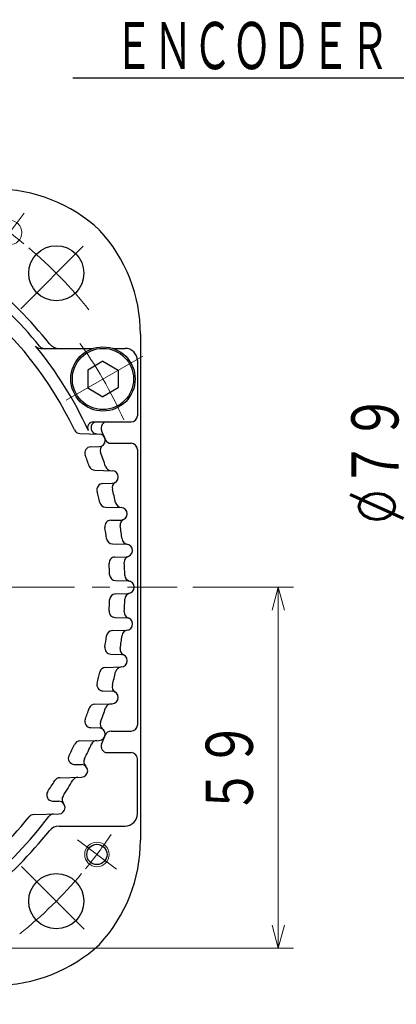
# Model space of a CAD drawing. Header units: millimetres. Extents: x 0 to 1071, y 0 to 742.
# Tile 67 of 127: x 195 to 257, y 419 to 580. Entities that reach past the tile are written whole.
import ezdxf

# ---------------------------------------------------------------- set-up
doc = ezdxf.new("R2010")
doc.units = ezdxf.units.MM
doc.header["$LTSCALE"] = 0.454724
doc.linetypes.add('CENTER', pattern=[50.8, 31.75, -6.35, 6.35, -6.35])
doc.layers.add('NoLayerName_001', color=7, linetype='Continuous')
doc.layers.add('NoLayerName_002', color=7, linetype='Continuous')
doc.styles.get("Standard").update_dxf_attribs({"font": 'txt', "bigfont": 'extfont2'})
doc.dimstyles.get("Standard").update_dxf_attribs({"dimtxt": 2.5, "dimasz": 2.5, "dimexe": 1, "dimexo": 1, "dimtad": 1, "dimdec": 3, "dimzin": 0, "dimdsep": 46, "dimtxsty": 'Standard', "dimcen": 2.5, "dimadec": 3, "dimazin": 0, "dimtfac": 0.75, "dimtdec": 3, "dimtmove": 0, "dimatfit": 3, "dimfxl": 1, "dimarcsym": 0})

# ---------------------------------------------------------------- blocks, each defined once
blk = doc.blocks.new('_OPEN30')
at = {"color": 0, "linetype": 'ByBlock', "lineweight": -2}
for p, q in [((-1, 0.267949), (0, 0)), ((0, 0), (-1, -0.267949)), ((0, 0), (-1, 0))]:
    blk.add_line(p, q, dxfattribs=at)
blk = doc.blocks.new('*D127')
at = {"layer": 'Defpoints', "color": 0}
for p in [(287.45, 527), (261.33, 494.65), (261.33, 494.65)]:
    blk.add_point(p, dxfattribs=at)
at = {"layer": 'NoLayerName_001', "color": 0, "linetype": 'Continuous', "lineweight": 13}
for p, q in [((284.95, 527), (258.83, 527)), ((261.33, 523.25), (261.33, 494.65))]:
    blk.add_line(p, q, dxfattribs=at)
at = {"layer": 'NoLayerName_001', "color": 0, "lineweight": 13, "xscale": 3.75, "yscale": 3.75, "zscale": 3.75, "rotation": 90}
blk.add_blockref('_OPEN30', (261.33, 527), dxfattribs=at)
at = {"layer": 'NoLayerName_001', "color": 0, "lineweight": 13, "insert": (253.6, 508.38), "char_height": 8.75, "attachment_point": 5, "rotation": 90}
blk.add_mtext('\\W0.8000;%%c７９', dxfattribs=at)
blk = doc.blocks.new('_NONE')
blk = doc.blocks.new('*D143')
at = {"layer": 'Defpoints', "color": 0}
for p in [(221.07, 487.5), (237.5, 487.5), (170.65, 428.55)]:
    blk.add_point(p, dxfattribs=at)
at = {"layer": 'NoLayerName_002', "color": 0, "linetype": 'Continuous', "lineweight": 13}
for p, q in [((223.57, 487.5), (240, 487.5)), ((237.5, 432.3), (237.5, 483.75)), ((173.15, 428.55), (240, 428.55))]:
    blk.add_line(p, q, dxfattribs=at)
at = {"layer": 'NoLayerName_002', "color": 0, "lineweight": 13, "xscale": 3.75, "yscale": 3.75, "zscale": 3.75}
for p, rotation in [((237.5, 487.5), 90), ((237.5, 428.55), 270)]:
    blk.add_blockref('_OPEN30', p, dxfattribs=dict(at, rotation=rotation))
at = {"layer": 'NoLayerName_002', "color": 0, "lineweight": 13, "insert": (229.82, 458.02), "char_height": 8.75, "attachment_point": 5, "rotation": 90}
blk.add_mtext('\\W0.8000;５９', dxfattribs=at)

msp = doc.modelspace()

# ---------------------------------------------------------------- linework, layer by layer
at = {"layer": 'NoLayerName_001', "color": 4, "linetype": 'CENTER', "lineweight": 13}
for p, q in [((191.2243, 542.2065), (196.0388, 548.5955)), ((195.4649, 532.9648), (206.7786, 544.2785)), ((215.3849, 525.25), (202.3945, 517.75)), ((166.7, 487.5), (221.0196, 487.5)), ((204.7065, 446.2756), (211.0956, 441.4611)), ((195.6084, 441.8915), (206.9221, 430.5778))]:
    msp.add_line(p, q, dxfattribs=at)
at = {"layer": 'NoLayerName_001', "color": 7, "linetype": 'Continuous', "lineweight": 25}
for p, q in [((215, 528.8059), (215, 446.1929)), ((198.6724, 526.4999), (207.2889, 526.4999)), ((210.4905, 526.4999), (212.5, 526.4999)), ((208.8897, 524.3868), (206.3897, 522.9434)), ((208.8897, 524.3868), (211.3897, 522.9434)), ((214.5, 524.4999), (214.5, 515.4999)), ((206.3897, 522.9434), (206.3897, 520.0566)), ((211.3897, 522.9434), (211.3897, 520.0566)), ((206.3897, 520.0566), (208.8897, 518.6133)), ((211.3897, 520.0566), (208.8897, 518.6133)), ((207.3847, 514.4999), (213.5, 514.4999)), ((205.1084, 512.5996), (208.2501, 512.5173)), ((206.8969, 510.4259), (208.2501, 510.4613)), ((210.2059, 510.9999), (213.5, 510.9999)), ((214.5, 509.9999), (214.5, 464.9999)), ((207.5698, 506.5928), (210.3744, 506.5193)), ((208.8582, 504.4255), (210.3744, 504.4652)), ((209.3249, 500.5874), (211.8471, 500.5214)), ((210.161, 498.4243), (211.8471, 498.4685)), ((210.4359, 494.5832), (212.7142, 494.5235)), ((210.8476, 492.4225), (212.7142, 492.4714)), ((210.9384, 488.5799), (213.0005, 488.5259)), ((210.9384, 486.42), (213.0005, 486.474)), ((210.8476, 482.5774), (212.7142, 482.5285)), ((210.4359, 480.4167), (212.7142, 480.4763)), ((210.161, 476.5755), (211.8471, 476.5314)), ((209.3249, 474.4124), (211.8471, 474.4785)), ((208.8582, 470.5744), (210.3744, 470.5347)), ((207.5698, 468.4071), (210.3744, 468.4805)), ((206.8969, 464.574), (208.2501, 464.5385)), ((210.2059, 463.9999), (213.5, 463.9999)), ((205.1084, 462.4002), (208.2501, 462.4825)), ((209.5735, 460.4999), (213.5, 460.4999)), ((204.2062, 458.5745), (205.3992, 458.5432)), ((214.5, 450.4999), (214.5, 459.4999)), ((201.8395, 456.3912), (205.3992, 456.4844)), ((200.6705, 452.5762), (201.7018, 452.5492)), ((197.5953, 450.3788), (201.7018, 450.4863)), ((201.7204, 448.4999), (212.5, 448.4999))]:
    msp.add_line(p, q, dxfattribs=at)
at = {"layer": 'NoLayerName_001', "color": 4, "linetype": 'Continuous', "lineweight": 13}
for centre in [(193.6316, 545.401), (207.9011, 443.8683)]:
    msp.add_circle(centre, 2, dxfattribs=at)
at = {"layer": 'NoLayerName_001', "color": 7, "linetype": 'Continuous', "lineweight": 25}
for centre, radius in [((201.265, 538.7649), 4.5), ((208.8897, 521.5), 5.25), ((208.8897, 521.5), 5), ((207.9011, 443.8683), 1.65), ((201.265, 436.2349), 4.5)]:
    msp.add_circle(centre, radius, dxfattribs=at)
for centre, radius, start, end in [((191.307, 527.4999), 25, 47.118, 90), ((190, 528.8059), 25, 0, 42.882), ((150, 487.4999), 62.5, 39.044313, 53.201919), ((150, 487.4999), 64, 38.404704, 51.595296), ((150, 487.4999), 60, 25.331703, 51.322894), ((198.6724, 527.4999), 1, 219.414098, 270), ((150, 487.4999), 62, 24.415308, 39.414098), ((199.3178, 527.4999), 1, 219.044313, 270), ((201.7204, 528.4999), 2, 218.404704, 270), ((212.5, 524.4999), 2, 0, 90), ((207.3847, 513.4999), 1, 90, 203.107998), ((207.9332, 513.4999), 1, 90, 204.170215), ((209.5735, 513.4999), 1, 90, 203.578178), ((213.5, 515.4999), 1, 270, 360), ((205.1346, 513.5993), 1, 205.331703, 268.5), ((207.9213, 513.5263), 1, 204.196296, 268.5), ((150, 487.4999), 64, 22.143221, 23.578178), ((208.2232, 511.4893), 1.0284, 271.5, 88.5), ((210.2059, 511.9999), 1, 202.143221, 270), ((206.9231, 509.4262), 1, 91.5, 201.066275), ((209.4326, 509.861), 1, 126.602807, 200.618426), ((213.5, 509.9999), 1, 0, 90), ((150, 487.4999), 60, 19.23145, 21.066275), ((150, 487.4999), 62.5, 18.380025, 20.618426), ((207.5959, 507.5924), 1, 199.23145, 268.5), ((210.2606, 507.5226), 1, 198.380025, 268.5), ((210.3475, 505.4922), 1.0274, 271.5, 88.5), ((208.8843, 503.4258), 1, 91.5, 195.134178), ((211.3854, 503.7506), 1, 120.791338, 194.827903), ((150, 487.4999), 62.5, 12.754024, 14.827903), ((150, 487.4999), 60, 13.352228, 15.134178), ((209.3511, 501.5871), 1, 193.352228, 268.5), ((211.9333, 501.5186), 1, 192.754024, 266.804316), ((211.8203, 499.4949), 1.0268, 270, 88.5), ((210.1872, 497.4247), 1, 91.5, 189.363701), ((212.6819, 497.6604), 1, 115.157026, 189.207318), ((150, 487.4999), 60, 7.614491, 9.363701), ((150, 487.4999), 62.5, 7.238173, 9.207318), ((210.4621, 495.5829), 1, 187.614491, 268.5), ((212.994, 495.5006), 1, 187.238173, 261.296263), ((212.6873, 493.4975), 1.0264, 270, 88.5), ((210.8737, 491.4228), 1, 91.5, 183.687241), ((213.3682, 491.5888), 1, 109.633879, 183.691969), ((150, 487.4999), 60, 1.953718, 3.687241), ((150, 487.4999), 62.5, 1.77302, 3.691969), ((210.9645, 489.5795), 1, 181.953718, 268.5), ((213.4696, 489.4646), 1, 181.77302, 255.833641), ((212.9737, 487.4999), 1.0263, 271.5, 88.5), ((210.9645, 485.4203), 1, 91.5, 178.046282), ((150, 487.4999), 62.5, 356.308031, 358.22698), ((213.4696, 485.5352), 1, 104.166359, 178.22698), ((150, 487.4999), 60, 356.312759, 358.046282), ((210.8737, 483.577), 1, 176.312759, 268.5), ((213.3682, 483.411), 1, 176.308031, 250.366121), ((212.6873, 481.5024), 1.0264, 271.5, 88.5), ((150, 487.4999), 60, 350.636299, 352.385509), ((210.4621, 479.417), 1, 91.5, 172.385509), ((150, 487.4999), 62.5, 350.792682, 352.761827), ((212.994, 479.4993), 1, 98.703737, 172.761827), ((210.1872, 477.5752), 1, 170.636299, 268.5), ((212.6819, 477.3395), 1, 170.792682, 244.842974), ((211.8203, 475.5049), 1.0268, 271.5, 88.5), ((209.3511, 473.4128), 1, 91.5, 166.647772), ((211.9333, 473.4813), 1, 93.195684, 167.245976), ((150, 487.4999), 60, 344.865822, 346.647772), ((150, 487.4999), 62.5, 345.172097, 347.245976), ((208.8843, 471.574), 1, 164.865822, 268.5), ((211.3854, 471.2492), 1, 165.172097, 239.208662), ((210.3475, 469.5076), 1.0274, 271.5, 88.5), ((207.5959, 467.4074), 1, 91.5, 160.76855), ((210.2606, 467.4772), 1, 91.5, 161.619975), ((150, 487.4999), 60, 338.933725, 340.76855), ((150, 487.4999), 62.5, 339.381574, 341.619975), ((206.9231, 465.5736), 1, 158.933725, 268.5), ((209.4326, 465.1389), 1, 159.381574, 233.397193), ((213.5, 464.9999), 1, 270, 0), ((208.2232, 463.5105), 1.0284, 271.5, 88.5), ((150, 487.4999), 64, 336.421822, 337.856779), ((210.2059, 462.9999), 1, 90, 157.856779), ((150, 487.4999), 60, 332.754757, 334.668297), ((205.1346, 461.4006), 1, 91.5, 154.668297), ((150, 487.4999), 62.5, 333.338283, 335.829785), ((207.9213, 461.4736), 1, 91.5, 155.803704), ((209.5735, 461.4999), 1, 156.421822, 270), ((204.2324, 459.5741), 1, 152.754757, 268.5), ((213.5, 459.4999), 1, 0, 90), ((205.3723, 457.5138), 1.0298, 271.5, 88.5), ((206.7481, 459.0061), 1, 153.338283, 227.323441), ((150, 487.4999), 60, 326.211215, 328.239705), ((201.8657, 455.3916), 1, 91.5, 148.239705), ((150, 487.4999), 62.5, 326.926604, 329.70705), ((204.8296, 455.4692), 1, 91.5, 149.70705), ((200.6967, 453.5758), 1, 146.211215, 268.5), ((203.2112, 452.8472), 1, 146.926604, 220.867629), ((201.6748, 451.5177), 1.0318, 271.5, 88.5), ((197.6215, 449.3791), 1, 91.5, 141.322894), ((200.8477, 449.4636), 1, 91.5, 143.201919), ((212.5, 450.4999), 2, 270, 0), ((150, 487.4999), 60, 290.751246, 321.322894), ((150, 487.4999), 62.5, 309.044313, 323.201919), ((150, 487.4999), 64, 308.404704, 321.595296), ((201.7204, 446.4999), 2, 90, 141.595296), ((190, 446.1929), 25, 317.118, 0), ((191.306, 447.4999), 25, 270, 312.882)]:
    msp.add_arc(centre, radius, start, end, dxfattribs=at)
at = {"layer": 'NoLayerName_001', "color": 4, "linetype": 'CENTER', "lineweight": 13}
for centre, radius, start, end in [((150, 487.4999), 72.5, 50.628971, 56.161548), ((150, 487.4999), 72.5, 38.667655, 49.838452), ((150, 487.5), 68, 23.677408, 36.322598), ((150, 487.4999), 72.5, 320.628971, 326.161548), ((150, 487.4999), 72.5, 308.674495, 319.838452)]:
    msp.add_arc(centre, radius, start, end, dxfattribs=at)

# ---------------------------------------------------------------- texts
at = {"layer": 'NoLayerName_001', "color": 3, "linetype": 'Continuous', "lineweight": 13, "insert": (255.625, 571.25), "char_height": 8.75, "attachment_point": 9, "line_spacing_factor": 0.6}
msp.add_mtext('\\A1;\\W0.6667;ＥＮＣＯＤＥＲ', dxfattribs=at)

# ---------------------------------------------------------------- dimensions: what is measured, and where the dimension line sits
at = {"layer": 'NoLayerName_001', "color": 3, "linetype": 'Continuous', "lineweight": 13}
dim = msp.add_linear_dim(base=(261.3322, 494.6511), p1=(287.4505, 527), p2=(261.3322, 494.6511), angle=270, text='\\W0.8000;%%c７９', dimstyle='Standard', override={"dimtxt": 8.75, "dimasz": 3.75, "dimexe": 2.5, "dimexo": 2.5, "dimgap": 2.5, "dimzin": 8, "dimpost": '%%c<>', "dimblk1": 'OPEN30', "dimblk2": 'NONE', "dimsah": 1, "dimse2": 1, "dimclrd": 0, "dimclre": 0, "dimclrt": 0, "dimtp": 0, "dimtm": 0, "dimatfit": 2, "dimlwd": 13, "dimlwe": 13}, dxfattribs=at)
dim.commit()
dim.dimension.update_dxf_attribs({"geometry": '*D127', "text_midpoint": (261.3322, 508.375), "dimtype": 160})
at = {"layer": 'NoLayerName_002', "color": 3, "linetype": 'Continuous', "lineweight": 13}
dim = msp.add_linear_dim(base=(237.5, 487.5), p1=(170.65, 428.55), p2=(221.0664, 487.5), angle=90, text='\\W0.8000;５９', dimstyle='Standard', override={"dimtxt": 8.75, "dimasz": 3.75, "dimexe": 2.5, "dimexo": 2.5, "dimgap": 2.5, "dimzin": 8, "dimblk": 'OPEN30', "dimclrd": 0, "dimclre": 0, "dimclrt": 0, "dimtp": 0, "dimtm": 0, "dimlwd": 13, "dimlwe": 13}, dxfattribs=at)
dim.commit()
dim.dimension.update_dxf_attribs({"geometry": '*D143', "text_midpoint": (237.5, 458.025), "dimtype": 160})

# ---------------------------------------------------------------- leaders
at = {"layer": 'NoLayerName_001', "color": 3, "linetype": 'Continuous', "lineweight": 13, "annotation_type": 0, "has_hookline": 1, "hookline_direction": 1}
for points, text_width in [([(281.1438, 526.1475), (261.25, 570.625), (256.25, 570.625)], 51.6626), ([(283.9113, 428.5586), (255, 395.625), (250, 395.625)], 66.7542)]:
    msp.add_leader(points, dimstyle='Standard', override={"dimtxt": 8.75, "dimasz": 5, "dimldrblk": 'OPEN30'}, dxfattribs=dict(at, text_width=text_width))

doc.saveas('drawing.dxf')
